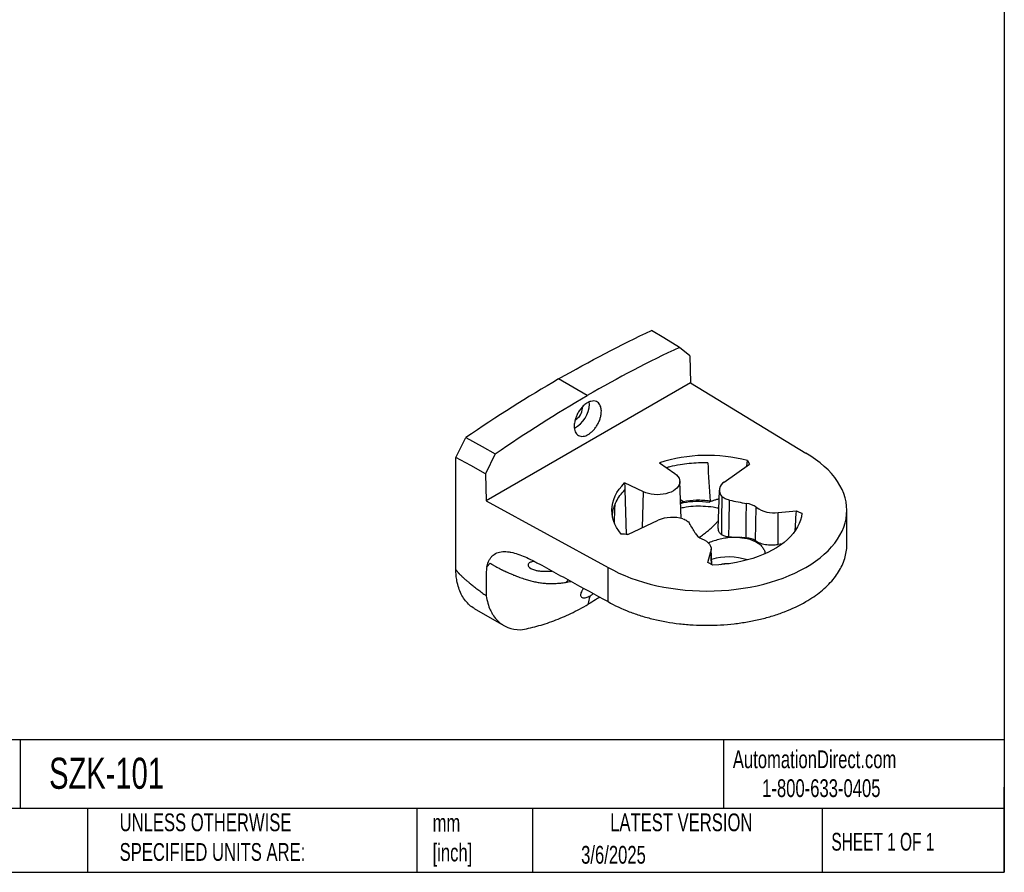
# Model space of a CAD drawing. Header units: millimetres. Extents: x 19 to 819, y 19 to 629.
# Tile 11 of 12: x 467 to 819, y 19 to 324. Entities that reach past the tile are written whole.
import ezdxf

# ---------------------------------------------------------------- set-up
doc = ezdxf.new("R2010")
doc.units = ezdxf.units.MM
doc.header["$LTSCALE"] = 3
doc.linetypes.add('SLD-Solid', pattern=[0])
doc.layers.add('TEXT', color=140, linetype='SLD-Solid', lineweight=25)
doc.styles.add('SLDTEXTSTYLE0', font='TXT', dxfattribs={"width": 0.7})
doc.styles.add('SLDTEXTSTYLE1', font='TXT', dxfattribs={"width": 0.65})

msp = doc.modelspace()

# ---------------------------------------------------------------- linework, layer by layer
for p, q in [((706.685, 203.692), (703.011, 206.712)), ((706.685, 203.692), (706.896, 194.016)), ((706.896, 194.016), (633.923, 151.889)), ((670.039, 189.497), (659.803, 195.407)), ((706.896, 194.016), (748.191, 168.871)), ((668.323, 184.976), (668.294, 185.379)), ((623.033, 167.367), (626.593, 174.432)), ((623.033, 127.263), (623.033, 167.367)), ((637.147, 168.69), (633.7, 161.559)), ((727.146, 164.269), (727.288, 166.225)), ((727.288, 166.225), (728.033, 164.896)), ((695.862, 165.466), (701.352, 161.588)), ((719.016, 158.527), (728.033, 164.896)), ((633.7, 161.559), (633.923, 151.889)), ((703.579, 145.57), (703.157, 158.751)), ((690.095, 155.09), (683.379, 158.259)), ((683.461, 155.745), (683.984, 139.833)), ((689.839, 142.269), (690.095, 155.09)), ((717.211, 155.69), (716.77, 141.941)), ((633.923, 151.889), (677.48, 128.05)), ((704.437, 151.535), (703.368, 152.175)), ((704.437, 151.535), (703.398, 151.23)), ((703.408, 150.915), (704.402, 151.195)), ((730.147, 137.615), (730.455, 149.527)), ((738.271, 147.638), (744.821, 148.254)), ((762.836, 136.212), (762.836, 148.461)), ((684.582, 139.789), (695.399, 144.893)), ((738.329, 136.267), (738.271, 147.638)), ((714.541, 129.096), (714.364, 134.606)), ((739.708, 136.475), (738.329, 136.267)), ((713.152, 129.852), (714.261, 133.777)), ((714.406, 129.169), (714.261, 133.777)), ((677.48, 115.802), (677.48, 128.05)), ((714.951, 128.872), (713.152, 129.852)), ((663.283, 123.572), (662.458, 122.725)), ((629.65, 113.365), (640.257, 107.242))]:
    msp.add_line(p, q)
at = {"flags": 128}
for points in [[(703.011, 206.712), (697.412, 210.107), (693.012, 212.775)], [(670.798, 186.404), (670.75, 187.161), (670.746, 187.185)], [(626.593, 174.432), (632.503, 171.216), (637.147, 168.69)], [(633.7, 161.559), (628.367, 164.463), (623.033, 167.367)], [(677.48, 128.05), (679.379, 127.01), (681.37, 126.029), (683.446, 125.109), (685.604, 124.253), (687.836, 123.463), (690.136, 122.742), (692.499, 122.092), (694.917, 121.513), (697.385, 121.009), (699.895, 120.58), (702.44, 120.227), (705.014, 119.952), (707.609, 119.754), (710.219, 119.636), (712.836, 119.596), (715.452, 119.636), (718.062, 119.754), (720.657, 119.952), (723.231, 120.227), (725.777, 120.58), (728.287, 121.009), (730.754, 121.513), (733.173, 122.092), (735.535, 122.742), (737.836, 123.463), (740.068, 124.253), (742.225, 125.109), (744.302, 126.029), (746.292, 127.01), (748.191, 128.05), (749.993, 129.146), (751.693, 130.296), (753.287, 131.494), (754.769, 132.74), (756.137, 134.028), (757.386, 135.356), (758.513, 136.72), (759.515, 138.116), (760.389, 139.541), (761.132, 140.99), (761.743, 142.459), (762.22, 143.945), (762.562, 145.443), (762.767, 146.95), (762.836, 148.461), (762.767, 149.971), (762.562, 151.478), (762.22, 152.976), (761.743, 154.462), (761.132, 155.931), (760.389, 157.38), (759.515, 158.805), (758.513, 160.201), (757.386, 161.565), (756.137, 162.893), (754.769, 164.181), (753.287, 165.427), (751.693, 166.625), (749.993, 167.775), (748.191, 168.871)], [(701.352, 161.588), (701.972, 161.086), (702.47, 160.54), (702.837, 159.96), (703.068, 159.358), (703.157, 158.743), (703.103, 158.127), (702.908, 157.52), (702.574, 156.934), (702.108, 156.379), (701.518, 155.864), (700.815, 155.4), (700.01, 154.994), (699.119, 154.653), (698.157, 154.384), (697.142, 154.192), (696.091, 154.079), (695.024, 154.048), (693.959, 154.1), (692.915, 154.233), (691.912, 154.445), (690.966, 154.732), (690.095, 155.09)], [(682.188, 139.965), (681.301, 141.127), (680.546, 142.319), (679.926, 143.537), (679.443, 144.776), (679.1, 146.03), (678.899, 147.294), (678.839, 148.563), (678.921, 149.831), (679.146, 151.094), (679.511, 152.346), (680.016, 153.581), (680.658, 154.795), (681.435, 155.983), (682.343, 157.139), (683.379, 158.259)], [(683.379, 158.259), (683.425, 156.851), (683.461, 155.745)], [(720.929, 152.063), (721.68, 151.914), (722.432, 151.765), (723.183, 151.618), (723.936, 151.471), (724.689, 151.326), (725.442, 151.181), (726.196, 151.037), (726.95, 150.894)], [(726.845, 138.554), (726.904, 145.465), (726.95, 150.894)], [(744.821, 148.254), (745.315, 148.037), (745.808, 147.82), (746.782, 147.392)], [(746.782, 147.392), (746.598, 146.156), (746.278, 144.929), (745.825, 143.716), (745.24, 142.523), (744.525, 141.353), (743.684, 140.211), (742.719, 139.103), (741.636, 138.031), (740.437, 137.002), (739.128, 136.018), (737.713, 135.084), (736.2, 134.203), (734.593, 133.38), (732.899, 132.616), (731.125, 131.916), (729.278, 131.282), (727.365, 130.717), (725.394, 130.222), (723.373, 129.801), (721.31, 129.454), (719.213, 129.183), (717.091, 128.989), (714.951, 128.872)], [(684.582, 139.789), (683.979, 139.833), (683.376, 139.878), (682.188, 139.965)], [(710.989, 138.289), (711.852, 137.881), (712.608, 137.408), (713.243, 136.879), (713.745, 136.303), (714.103, 135.694), (714.31, 135.061), (714.363, 134.418), (714.261, 133.777)]]:
    msp.add_lwpolyline(points, dxfattribs=at)
for centre, radius, start, end in [((660.679, 186.779), 10.126, 297.98886, 357.87894), ((663.512, 185.119), 4.814, 297.47358, 358.29855), ((712.878, 111.908), 56.196, 75.143, 107.6258), ((720.502, 155.653), 3.235, 117.34425, 223.29366), ((704.135, 151.394), 0.333, 323.35436, 25.08038), ((726.194, 143.779), 7.155, 53.4462, 83.93144), ((736.814, 158.724), 11.182, 235.34156, 277.48667), ((700.492, 133.122), 12.825, 73.10837, 113.39937), ((555.585, 53.501), 175.943, 29.56446, 30.87441), ((712.295, 142.215), 4.138, 207.37918, 251.60775), ((720.603, 110.793), 20.996, 71.43529, 106.94669), ((720.579, 115.059), 14.312, 89.39713, 102.88744)]:
    msp.add_arc(centre, radius, start, end)
for points in [[(659.803, 195.407), (670.889, 201.806), (681.975, 207.605), (693.012, 212.775)], [(703.011, 206.712), (692.038, 201.591), (681.033, 195.844), (670.039, 189.497)], [(659.803, 195.407), (648.717, 189.007), (637.631, 182.006), (626.593, 174.432)], [(637.147, 168.69), (648.067, 176.207), (659.045, 183.151), (670.039, 189.497)], [(713.105, 165.447), (713.381, 160.869), (713.66, 156.289), (713.942, 151.707)], [(718.147, 153.435), (718.092, 148.897), (718.036, 144.365), (717.979, 139.836)], [(720.646, 139.042), (720.739, 143.383), (720.833, 147.723), (720.929, 152.063)], [(720.646, 139.042), (721.968, 138.952), (723.294, 138.851), (724.624, 138.742)], [(726.845, 138.555), (726.16, 138.614), (725.476, 138.672), (724.793, 138.729)], [(670.563, 115.706), (670.724, 116.478), (670.918, 117.216), (671.142, 117.923)], [(670.409, 114.892), (670.456, 115.166), (670.508, 115.438), (670.563, 115.706)]]:
    msp.add_open_spline(points, degree=3)
for points, knots in [([(675.07, 184.023), (675.06, 184.495), (674.998, 185.001), (674.761, 185.746), (674.658, 185.992), (674.39, 186.455), (674.225, 186.673), (673.823, 187.054), (673.587, 187.216), (673.041, 187.452), (672.732, 187.526), (672.052, 187.557), (671.681, 187.514), (670.906, 187.298), (670.501, 187.125), (669.694, 186.659), (669.291, 186.366), (668.526, 185.693), (668.163, 185.312), (667.502, 184.507), (667.204, 184.082), (666.682, 183.23), (666.459, 182.802), (666.085, 181.974), (665.934, 181.574), (665.693, 180.816), (665.603, 180.459), (665.405, 179.463), (665.367, 178.9), (665.378, 178.427)], [0, 0, 0, 0, 0.125, 0.125, 0.1875, 0.1875, 0.25, 0.25, 0.3125, 0.3125, 0.375, 0.375, 0.4375, 0.4375, 0.5, 0.5, 0.5625, 0.5625, 0.625, 0.625, 0.6875, 0.6875, 0.75, 0.75, 0.8125, 0.8125, 0.875, 0.875, 1, 1, 1, 1]), ([(665.378, 178.427), (665.385, 178.093), (665.418, 177.761), (665.545, 177.123), (665.638, 176.817), (665.89, 176.255), (666.048, 175.999), (666.425, 175.56), (666.643, 175.376), (667.129, 175.095), (667.396, 174.998), (667.96, 174.894), (668.256, 174.887), (668.859, 174.955), (669.165, 175.03), (669.768, 175.247), (670.065, 175.388), (670.637, 175.718), (670.932, 175.919), (671.53, 176.395), (671.831, 176.671), (672.422, 177.292), (672.711, 177.637), (673.255, 178.381), (673.511, 178.78), (673.972, 179.607), (674.177, 180.035), (674.525, 180.892), (674.667, 181.322), (674.888, 182.156), (674.965, 182.561), (675.06, 183.327), (675.078, 183.689), (675.07, 184.023)], [0, 0, 0, 0, 0.0625, 0.0625, 0.125, 0.125, 0.1875, 0.1875, 0.25, 0.25, 0.3125, 0.3125, 0.375, 0.375, 0.4375, 0.4375, 0.5, 0.5, 0.5625, 0.5625, 0.625, 0.625, 0.6875, 0.6875, 0.75, 0.75, 0.8125, 0.8125, 0.875, 0.875, 0.9375, 0.9375, 1, 1, 1, 1]), ([(713.105, 165.447), (712.001, 165.446), (709.783, 165.442), (706.473, 165.196), (703.034, 164.732), (700.317, 164.228), (698.776, 163.779), (698.404, 163.671)], [0, 0, 0, 0, 0.2179619, 0.4377092, 0.6581849, 0.9174589, 1, 1, 1, 1]), ([(679.054, 146.505), (679.071, 146.905), (679.114, 147.958), (679.552, 149.649), (680.382, 151.665), (681.63, 153.727), (682.853, 155.074), (683.461, 155.745)], [0, 0, 0, 0, 0.1232392, 0.3246578, 0.526744, 0.7643923, 1, 1, 1, 1]), ([(704.402, 151.195), (705.852, 151.51), (707.349, 151.676), (710.43, 151.734), (712.014, 151.625), (713.641, 151.383)], [0, 0, 0, 0, 0.5, 0.5, 1, 1, 1, 1]), ([(713.942, 151.707), (713.102, 151.835), (712.27, 151.929), (710.632, 152.046), (709.826, 152.068), (707.447, 152.028), (705.914, 151.857), (704.437, 151.535)], [0, 0, 0, 0, 0.25, 0.25, 0.5, 0.5, 1, 1, 1, 1]), ([(717.11, 152.519), (717.012, 152.494), (716.56, 152.375), (715.755, 152.126), (714.695, 151.776), (713.992, 151.514), (713.641, 151.383)], [0, 0, 0, 0, 0.08355917, 0.38821259, 0.69394167, 1, 1, 1, 1]), ([(713.641, 151.383), (713.719, 151.413), (713.79, 151.455), (713.904, 151.564), (713.947, 151.633), (713.942, 151.707)], [0, 0, 0, 0, 0.5, 0.5, 1, 1, 1, 1]), ([(720.929, 152.063), (720.632, 152.122), (720.348, 152.196), (719.803, 152.377), (719.549, 152.48), (719.078, 152.713), (718.859, 152.842), (718.467, 153.124), (718.295, 153.275), (718.147, 153.435)], [0, 0, 0, 0, 0.25, 0.25, 0.5, 0.5, 0.75, 0.75, 1, 1, 1, 1]), ([(679.725, 144.121), (679.798, 145.898), (679.887, 148.06), (679.981, 150.22), (679.997, 150.604)], [0, 0, 0, 0, 0.822053, 1, 1, 1, 1]), ([(717.002, 149.173), (716.671, 149.245), (715.077, 149.589), (712.32, 149.858), (708.769, 149.937), (705.799, 149.715), (704.102, 149.328), (703.464, 149.183)], [0, 0, 0, 0, 0.067186, 0.3233306, 0.5821595, 0.8428498, 1, 1, 1, 1]), ([(744.361, 141.214), (744.408, 141.917), (744.562, 144.264), (744.714, 146.611), (744.821, 148.254)], [0, 0, 0, 0, 0.2996994, 1, 1, 1, 1]), ([(704.219, 145.394), (704.496, 145.309), (704.757, 145.21), (705.246, 144.983), (705.47, 144.857), (705.872, 144.585), (706.053, 144.438), (706.364, 144.124), (706.493, 143.96), (706.596, 143.788)], [0, 0, 0, 0, 0.25, 0.25, 0.5, 0.5, 0.75, 0.75, 1, 1, 1, 1]), ([(710.076, 138.795), (710.212, 138.885), (710.879, 139.325), (711.984, 140.156), (713.353, 141.257), (714.783, 142.539), (715.958, 143.688), (716.656, 144.509), (716.861, 144.75)], [0, 0, 0, 0, 0.0511443, 0.2507928, 0.4443686, 0.6240848, 0.8899151, 1, 1, 1, 1]), ([(716.783, 141.941), (716.788, 141.741), (716.799, 141.311), (717.127, 140.615), (717.583, 140.126), (717.947, 139.859), (717.979, 139.836)], [0, 0, 0, 0, 0.2529498, 0.5429424, 0.9597537, 1, 1, 1, 1]), ([(724.624, 138.742), (723.913, 138.775), (722.491, 138.839), (720.278, 138.661), (718.077, 138.292), (715.96, 137.734), (714.36, 137.196), (713.557, 136.819), (713.344, 136.72)], [0, 0, 0, 0, 0.1868089, 0.37362, 0.5604724, 0.7473074, 0.9329967, 1, 1, 1, 1]), ([(717.979, 139.836), (718.131, 139.727), (718.303, 139.628), (718.688, 139.449), (718.899, 139.371), (719.348, 139.237), (719.589, 139.181), (720.101, 139.093), (720.368, 139.061), (720.646, 139.042)], [0, 0, 0, 0, 0.25, 0.25, 0.5, 0.5, 0.75, 0.75, 1, 1, 1, 1]), ([(724.624, 138.742), (724.646, 138.757), (724.674, 138.767), (724.735, 138.764), (724.767, 138.749), (724.793, 138.729)], [0, 0, 0, 0, 0.5, 0.5, 1, 1, 1, 1]), ([(724.793, 138.729), (725.463, 138.649), (726.824, 138.488), (728.485, 138.024), (729.971, 137.422), (731.254, 136.682), (732.374, 135.718), (733.149, 134.627), (733.552, 133.683), (733.56, 133.1), (733.562, 132.926)], [0, 0, 0, 0, 0.1385281, 0.2810577, 0.3807378, 0.5183769, 0.6600026, 0.7976439, 0.9392853, 1, 1, 1, 1]), ([(730.147, 137.615), (729.949, 137.753), (729.727, 137.879), (729.239, 138.101), (728.977, 138.196), (728.418, 138.354), (728.12, 138.419), (727.498, 138.513), (727.176, 138.542), (726.845, 138.555)], [0, 0, 0, 0, 0.25, 0.25, 0.5, 0.5, 0.75, 0.75, 1, 1, 1, 1]), ([(730.147, 137.615), (730.603, 137.297), (731.136, 137.025), (732.05, 136.686), (732.375, 136.585), (733.045, 136.411), (733.391, 136.338), (734.107, 136.219), (734.478, 136.173), (735.238, 136.111), (735.624, 136.095), (736.779, 136.093), (737.552, 136.149), (738.329, 136.267)], [0, 0, 0, 0, 0.25, 0.25, 0.375, 0.375, 0.5, 0.5, 0.625, 0.625, 0.75, 0.75, 1, 1, 1, 1]), ([(748.191, 115.802), (749.147, 116.381), (751.059, 117.54), (753.624, 119.462), (755.938, 121.513), (757.937, 123.673), (759.597, 125.9), (760.931, 128.199), (761.94, 130.578), (762.569, 132.998), (762.85, 134.883), (762.808, 135.947), (762.797, 136.212)], [0, 0, 0, 0, 0.1058507, 0.2117014, 0.3206272, 0.4295531, 0.5354038, 0.6412544, 0.7501803, 0.8591062, 0.9649569, 1, 1, 1, 1]), ([(634.164, 128.381), (634.341, 129.24), (634.609, 130.004), (635.151, 131.009), (635.355, 131.321), (635.697, 131.751), (635.818, 131.888), (636.069, 132.147), (636.199, 132.269), (636.874, 132.84), (637.488, 133.175), (638.513, 133.508), (638.869, 133.59), (639.599, 133.698), (639.973, 133.725), (640.739, 133.731), (641.131, 133.71), (641.93, 133.626), (642.338, 133.562), (643.573, 133.316), (644.405, 133.082), (646.083, 132.517), (646.928, 132.185), (648.628, 131.449), (649.482, 131.046), (650.34, 130.614)], [0, 0, 0, 0, 0.125, 0.125, 0.1875, 0.1875, 0.21875, 0.21875, 0.25, 0.25, 0.375, 0.375, 0.4375, 0.4375, 0.5, 0.5, 0.5625, 0.5625, 0.625, 0.625, 0.75, 0.75, 0.875, 0.875, 1, 1, 1, 1]), ([(650.34, 130.615), (650.905, 130.331), (651.471, 130.034), (652.602, 129.423), (653.167, 129.112), (654.863, 128.181), (655.994, 127.563), (659.387, 125.704), (661.648, 124.467), (668.433, 120.754), (672.957, 118.278), (677.48, 115.802)], [0, 0, 0, 0, 0.0625, 0.0625, 0.125, 0.125, 0.25, 0.25, 0.5, 0.5, 1, 1, 1, 1]), ([(623.033, 127.263), (623.065, 127.215), (623.13, 127.115), (623.238, 126.964), (623.356, 126.807), (623.484, 126.645), (623.624, 126.476), (623.774, 126.302), (623.935, 126.122), (624.107, 125.936), (624.289, 125.744), (624.483, 125.546), (624.687, 125.343), (624.902, 125.133), (625.128, 124.918), (625.364, 124.696), (625.611, 124.469), (625.869, 124.236), (626.138, 123.997), (626.418, 123.753), (626.708, 123.502), (627.01, 123.246), (627.322, 122.983), (627.645, 122.715), (627.978, 122.441), (628.608, 121.929), (629.571, 121.163), (630.904, 120.133), (632.355, 119.038), (633.362, 118.296), (633.885, 117.912)], [0, 0, 0, 0, 0.0111349, 0.0230077, 0.0356471, 0.0490766, 0.063316, 0.0783819, 0.0942882, 0.1110468, 0.1286677, 0.1471598, 0.1665306, 0.1867866, 0.2079336, 0.2299766, 0.2529201, 0.276768, 0.3015238, 0.3271907, 0.3537716, 0.3812688, 0.4096848, 0.4390216, 0.4692811, 0.500465, 0.6101432, 0.7299354, 0.8598781, 1, 1, 1, 1]), ([(629.671, 113.402), (629.508, 113.483), (628.723, 113.874), (627.52, 114.923), (626.091, 116.536), (624.931, 118.496), (624.027, 120.731), (623.456, 122.998), (623.131, 125.188), (623.066, 126.572), (623.033, 127.263)], [0, 0, 0, 0, 0.0389366, 0.1881644, 0.3369214, 0.485744, 0.6350469, 0.7838798, 0.8919395, 1, 1, 1, 1]), ([(634.16, 128.383), (633.999, 127.591), (633.924, 126.748), (633.915, 125.646), (633.917, 125.424), (633.917, 124.98), (633.918, 124.759), (633.918, 124.094), (633.918, 123.651), (633.917, 122.323), (633.917, 121.437), (633.901, 119.674), (633.891, 118.794), (633.885, 117.912)], [0, 0, 0, 0, 0.25, 0.25, 0.3125, 0.3125, 0.375, 0.375, 0.5, 0.5, 0.75, 0.75, 1, 1, 1, 1]), ([(634.163, 128.381), (634.234, 128.443), (634.371, 128.564), (634.562, 128.741), (634.732, 128.908), (634.915, 129.1), (635.11, 129.319), (635.245, 129.484), (635.312, 129.566)], [0, 0, 0, 0, 0.1601067, 0.3100206, 0.450219, 0.582035, 0.7914615, 1, 1, 1, 1]), ([(635.312, 129.566), (635.392, 129.516), (635.554, 129.413), (635.811, 129.257), (636.118, 129.074), (636.473, 128.864), (637.01, 128.555), (637.694, 128.17), (638.316, 127.841), (638.692, 127.642), (638.944, 127.516), (639.188, 127.39), (639.45, 127.256), (639.602, 127.18), (639.85, 127.053), (640.155, 126.904), (640.491, 126.745), (640.822, 126.589), (641.331, 126.35), (642.017, 126.04), (642.743, 125.725), (643.29, 125.493), (643.928, 125.235), (644.598, 124.967), (645.331, 124.689), (646.05, 124.426), (646.85, 124.145), (647.771, 123.847), (648.645, 123.585), (649.777, 123.269), (651.188, 122.923), (652.877, 122.602), (654.259, 122.423), (655.336, 122.333), (656.088, 122.295), (656.881, 122.276), (657.656, 122.283), (658.525, 122.309), (659.585, 122.368), (660.748, 122.477), (661.765, 122.612), (662.282, 122.697), (662.457, 122.725)], [0, 0, 0, 0, 0.0102339, 0.0208877, 0.0319681, 0.0480494, 0.0640379, 0.0961236, 0.1282833, 0.1347175, 0.1387465, 0.1561374, 0.162033, 0.1678557, 0.1728661, 0.1895678, 0.2010871, 0.2091084, 0.2253624, 0.2559369, 0.2822799, 0.3022165, 0.3136385, 0.3489582, 0.3723293, 0.3898889, 0.4235768, 0.4553621, 0.4851235, 0.5141741, 0.5733978, 0.6338167, 0.6955126, 0.7254007, 0.7549105, 0.7811924, 0.8170888, 0.8445393, 0.8817314, 0.9398206, 0.979539, 1, 1, 1, 1]), ([(651.049, 130.24), (651.046, 130.24), (650.639, 130.198), (650.1, 130.043), (649.471, 129.775), (649.119, 129.519), (648.906, 129.23), (648.83, 128.929), (648.896, 128.596), (649.164, 128.174), (649.698, 127.753), (650.443, 127.388), (651.289, 127.093), (652.349, 126.853), (653.757, 126.675), (655.407, 126.636), (656.704, 126.68), (657.374, 126.767), (657.433, 126.775)], [0, 0, 0, 0, 0.0008364, 0.1098688, 0.1683446, 0.2277855, 0.2737841, 0.320951, 0.3670383, 0.4149566, 0.4952062, 0.5503221, 0.6070097, 0.6850765, 0.7653184, 0.8755718, 0.9889267, 1, 1, 1, 1]), ([(662.458, 122.725), (662.717, 122.77), (663.3, 122.87), (663.882, 122.997), (664.205, 123.068)], [0, 0, 0, 0, 0.4442836, 1, 1, 1, 1]), ([(668.735, 120.589), (668.708, 120.557), (668.43, 120.227), (668.091, 119.665), (667.746, 118.929), (667.614, 118.301), (667.685, 117.78), (667.948, 117.402), (668.386, 117.189), (668.945, 117.136), (669.612, 117.249), (670.344, 117.496), (670.878, 117.782), (671.142, 117.923)], [0, 0, 0, 0, 0.0121933, 0.1277377, 0.2310644, 0.3343415, 0.4380762, 0.5417621, 0.6372145, 0.732648, 0.8224032, 0.9121531, 1, 1, 1, 1]), ([(633.885, 117.912), (634.035, 116.968), (634.235, 116.075), (634.729, 114.383), (635.024, 113.585), (635.54, 112.461), (635.725, 112.099), (636.119, 111.399), (636.329, 111.061), (636.993, 110.091), (637.476, 109.506), (638.524, 108.456), (639.089, 107.992), (639.999, 107.389), (640.312, 107.203), (640.961, 106.863), (641.296, 106.709), (643.005, 106.022), (644.488, 105.741), (646.091, 105.736)], [0, 0, 0, 0, 0.125, 0.125, 0.25, 0.25, 0.3125, 0.3125, 0.375, 0.375, 0.5, 0.5, 0.625, 0.625, 0.6875, 0.6875, 0.75, 0.75, 1, 1, 1, 1]), ([(674.509, 117.428), (673.997, 117.094), (672.632, 116.203), (671.264, 115.396), (670.409, 114.892)], [0, 0, 0, 0, 0.3748858, 1, 1, 1, 1]), ([(672.24, 118.67), (672.145, 118.595), (671.773, 118.3), (671.411, 118.084), (671.142, 117.923)], [0, 0, 0, 0, 0.2564194, 1, 1, 1, 1]), ([(646.091, 105.736), (647.064, 105.892), (648.045, 106.075), (650.021, 106.501), (651.016, 106.744), (653.018, 107.287), (654.026, 107.588), (656.045, 108.244), (657.057, 108.6), (660.105, 109.749), (662.15, 110.623), (666.262, 112.592), (668.33, 113.685), (670.409, 114.892)], [0, 0, 0, 0, 0.125, 0.125, 0.25, 0.25, 0.375, 0.375, 0.5, 0.5, 0.75, 0.75, 1, 1, 1, 1]), ([(677.48, 115.802), (679.815, 114.455), (682.339, 113.261), (686.399, 111.695), (687.798, 111.21), (689.967, 110.54), (690.703, 110.326), (692.194, 109.918), (692.945, 109.726), (696.727, 108.821), (699.842, 108.276), (703.845, 107.815), (704.651, 107.733), (706.275, 107.594), (707.094, 107.535), (709.553, 107.394), (711.188, 107.348), (716.078, 107.347), (719.32, 107.529), (723.348, 107.989), (724.155, 108.093), (725.752, 108.324), (726.542, 108.45), (728.891, 108.86), (731.959, 109.493), (734.906, 110.295), (737.07, 110.961), (737.784, 111.193), (739.195, 111.68), (739.894, 111.935), (743.319, 113.254), (745.857, 114.454), (748.191, 115.802)], [0, 0, 0, 0, 0.125, 0.125, 0.1875, 0.1875, 0.21875, 0.21875, 0.25, 0.25, 0.375, 0.375, 0.40625, 0.40625, 0.4375, 0.4375, 0.5, 0.5, 0.625, 0.625, 0.65625, 0.65625, 0.6875, 0.6875, 0.75, 0.8125, 0.8125, 0.84375, 0.84375, 0.875, 0.875, 1, 1, 1, 1])]:
    msp.add_open_spline(points, degree=3, knots=knots)
at = {"layer": 'TEXT'}
for p, q in [((819.15, 628.65), (819.15, 19.05)), ((819.15, 66.378), (19.05, 66.378)), ((467.277, 66.378), (467.277, 41.91)), ((718.726, 66.378), (718.726, 41.91)), ((819.15, 19.05), (819.15, 49.53)), ((819.15, 41.91), (19.05, 41.91)), ((491.341, 41.91), (491.341, 19.05)), ((609.073, 41.91), (609.073, 19.05)), ((650.436, 41.91), (650.436, 19.05)), ((754.046, 41.91), (754.046, 19.05)), ((19.05, 19.05), (819.15, 19.05))]:
    msp.add_line(p, q, dxfattribs=at)

# ---------------------------------------------------------------- texts
for s, insert, char_height, attachment_point, style in [('SZK-101', (477.623, 60.019), 11.1125, 1, 'SLDTEXTSTYLE0'), ('AutomationDirect.com', (722.085, 62.63), 6.35, 1, 'SLDTEXTSTYLE0'), ('1-800-633-0405', (732.575, 52.311), 6.35, 1, 'SLDTEXTSTYLE0'), ('UNLESS OTHERWISE ^JSPECIFIED UNITS ARE:', (502.824, 40.082), 6.35, 1, 'SLDTEXTSTYLE0'), ('LATEST VERSION', (703.656, 40.092), 6.35, 2, 'SLDTEXTSTYLE0'), ('mm^J[inch]', (614.722, 39.892), 6.35, 1, 'SLDTEXTSTYLE0'), ('SHEET 1 OF 1', (757.324, 33.154), 6.35, 1, 'SLDTEXTSTYLE1'), ('3/6/2025', (667.838, 28.491), 6.35, 1, 'SLDTEXTSTYLE0')]:
    msp.add_mtext(s, dxfattribs=dict(at, insert=insert, char_height=char_height, attachment_point=attachment_point, style=style))

doc.saveas('drawing.dxf')
